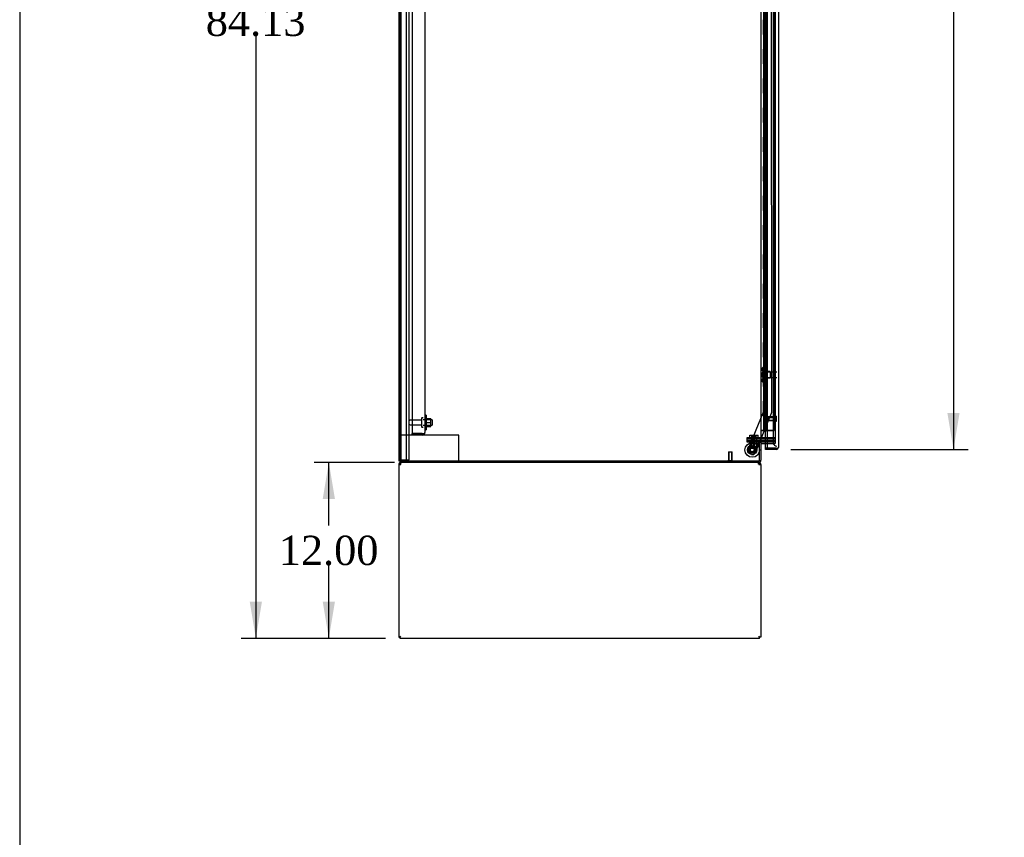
# Model space of a CAD drawing. Header units: inches. Extents: x 2 to 538, y -2 to 358.
# Tile 5 of 25: x 2 to 69, y 133 to 188. Entities that reach past the tile are written whole.
import ezdxf
from ezdxf.enums import TextEntityAlignment as Align
from ezdxf.lldxf.tags import DXFTag

# ---------------------------------------------------------------- set-up
doc = ezdxf.new("R2010")
doc.units = ezdxf.units.IN
doc.header["$MEASUREMENT"] = 0
for name, color, linetype in [('COM43135', 7, 'Continuous'), ('COM50669', 7, 'Continuous'), ('COM55602-2', 7, 'Continuous'), ('COM55607-2', 7, 'Continuous'), ('COM55738-23', 7, 'Continuous'), ('COM70098', 7, 'Continuous'), ('COM70220', 7, 'Continuous'), ('COM70839-4', 7, 'Continuous'), ('COM71182-2', 7, 'Continuous'), ('COM71183-4', 7, 'Continuous'), ('COM71187-2', 7, 'Continuous'), ('COM71193-4', 7, 'Continuous'), ('Default', 7, 'Continuous'), ('GSK86006', 7, 'Continuous'), ('NTS166105', 7, 'Continuous'), ('NTS18147', 7, 'Continuous'), ('NTS86070', 7, 'Continuous'), ('ROL87452', 7, 'Continuous'), ('RVT17786', 7, 'Continuous'), ('SCC180005', 7, 'Continuous'), ('STD26089', 7, 'Continuous'), ('STD26122', 7, 'Continuous'), ('STD26258', 7, 'Continuous'), ('WAF25059', 7, 'Continuous'), ('WAF25376', 7, 'Continuous'), ('WAM30038', 7, 'Continuous')]:
    doc.layers.add(name, color=color, linetype=linetype)
doc.styles.add('SEACAD_Times_New_Roman', font='times.ttf')
tags = doc.linetypes.add('HIDDEN2', pattern=[0.1875, 0.125, -0.0625]).pattern_tags.tags
tags[6:7] = [DXFTag(74, 4), DXFTag(75, 0), DXFTag(340, '0'), DXFTag(46, 0.0), DXFTag(50, 0.0), DXFTag(44, 0.0), DXFTag(45, 0.0)]
tags[4:5] = [DXFTag(74, 4), DXFTag(75, 0), DXFTag(340, '0'), DXFTag(46, 0.0), DXFTag(50, 0.0), DXFTag(44, 0.0), DXFTag(45, 0.0)]
doc.dimstyles.new('HAMMOND_(STH_-_540x360)', dxfattribs={"dimtxt": 2, "dimasz": 2.5, "dimexe": 1, "dimexo": 1, "dimgap": 0.5, "dimtad": 0, "dimtih": 1, "dimtoh": 1, "dimzin": 0, "dimdsep": 46, "dimtxsty": 'SEACAD_Times_New_Roman', "dimblk1": '_SE_FILLED', "dimblk2": '_SE_FILLED', "dimsah": 1, "dimcen": 1, "dimadec": 0, "dimazin": 0, "dimtfac": 0.8, "dimtofl": 0, "dimtmove": 0, "dimatfit": 3, "dimfxl": 1, "dimtolj": 1, "dimtzin": 0, "dimarcsym": 0})

# ---------------------------------------------------------------- blocks, each defined once
blk = doc.blocks.new('SE3')
at = {"layer": 'COM43135', "color": 7, "linetype": 'HIDDEN2'}
for p, q in [((28.771, 228.049), (28.771, 160.3)), ((29.646, 227.989), (29.646, 160.359)), ((28.771, 160.3), (29.461, 160.3)), ((28.771, 160.174), (28.771, 160.299)), ((29.461, 160.299), (28.771, 160.299)), ((29.461, 160.174), (28.771, 160.174)), ((29.461, 160.3), (29.611, 160.3)), ((29.461, 160.299), (29.461, 160.299)), ((29.461, 160.299), (29.543, 160.299)), ((29.543, 160.299), (29.611, 160.25)), ((29.646, 160.359), (29.646, 160.359)), ((29.646, 160.359), (29.646, 160.359)), ((29.646, 160.359), (29.646, 160.359))]:
    blk.add_line(p, q, dxfattribs=at)
for start, end in [(270, 323.80595), (323.80595, 359.87917), (359.94113, 0)]:
    blk.add_arc((29.461, 160.359), 0.185, start, end, dxfattribs=at)
blk.add_open_spline([(29.611, 160.3), (29.622, 160.31), (29.631, 160.319), (29.64, 160.334), (29.642, 160.339), (29.645, 160.349), (29.646, 160.354), (29.646, 160.359)], degree=3, knots=[0, 0, 0, 0, 0.5, 0.5, 0.75, 0.75, 1, 1, 1, 1], dxfattribs=at)
at = {"layer": 'COM50669', "color": 7, "linetype": 'HIDDEN2'}
for p, q in [((28.771, 160.174), (27.959, 160.174)), ((31.816, 160.174), (29.461, 160.174)), ((31.959, 160.174), (31.816, 160.174)), ((31.959, 158.424), (31.959, 160.174))]:
    blk.add_line(p, q, dxfattribs=at)
at = {"layer": 'COM55602-2', "color": 7, "linetype": 'Continuous'}
for p, q in [((27.864, 158.186), (27.864, 146.425)), ((27.864, 158.186), (28.007, 158.186)), ((27.969, 158.216), (27.894, 158.274)), ((28.007, 158.274), (28.007, 158.329)), ((28.007, 158.186), (28.007, 158.274)), ((52.409, 158.274), (52.409, 158.329)), ((52.409, 158.274), (52.409, 158.186)), ((52.409, 158.186), (52.552, 158.186)), ((52.447, 158.216), (52.523, 158.274)), ((52.552, 158.186), (52.552, 146.425)), ((27.864, 146.425), (27.959, 146.425)), ((27.959, 146.425), (28.007, 146.472)), ((27.959, 146.424), (28.007, 146.472)), ((27.959, 146.329), (27.959, 146.424)), ((52.457, 146.329), (27.959, 146.329)), ((52.457, 146.425), (52.409, 146.472)), ((52.457, 146.424), (52.409, 146.472)), ((52.552, 146.425), (52.457, 146.425)), ((52.457, 146.329), (52.457, 146.424))]:
    blk.add_line(p, q, dxfattribs=at)
for centre, radius, start, end in [((28.007, 158.186), 0.143, 142.41616, 180), ((28.007, 158.186), 0.143, 90.00005, 142.41611), ((28.007, 158.186), 0.048, 142.41616, 180), ((28.007, 158.186), 0.048, 90, 142.41616), ((52.409, 158.186), 0.143, 37.58388, 89.99998), ((52.409, 158.186), 0.048, 37.58384, 90), ((52.409, 158.186), 0.048, 0, 37.58384), ((52.409, 158.186), 0.143, 0, 37.58384)]:
    blk.add_arc(centre, radius, start, end, dxfattribs=at)
at = {"layer": 'COM55602-2', "color": 7, "linetype": 'HIDDEN2'}
blk.add_arc((52.348, 158.124), 0.11, 56.06431, 87.84529, dxfattribs=at)
at = {"layer": 'COM55602-2', "color": 7, "linetype": 'Continuous'}
for points in [[(28.065, 158.329), (28.055, 158.329), (28.046, 158.324), (28.026, 158.305), (28.017, 158.291), (28.007, 158.274)], [(52.409, 158.274), (52.4, 158.291), (52.39, 158.305), (52.371, 158.324), (52.361, 158.329), (52.352, 158.329)]]:
    blk.add_open_spline(points, degree=3, knots=[0, 0, 0, 0, 0.5, 0.5, 1, 1, 1, 1], dxfattribs=at)
at = {"layer": 'COM55607-2', "color": 7, "linetype": 'HIDDEN2'}
for p, q in [((52.8, 228.498), (52.8, 160.498)), ((52.9, 160.498), (52.9, 228.498)), ((53.445, 160.498), (53.445, 228.498)), ((52.861, 188.497), (52.733, 188.497)), ((52.733, 188.497), (52.733, 187.498)), ((52.738, 187.498), (52.738, 188.497)), ((52.905, 188.497), (52.85, 188.497)), ((52.861, 188.497), (52.861, 187.498)), ((52.764, 187.498), (52.733, 187.498)), ((52.733, 187.498), (52.733, 186.498)), ((52.861, 187.497), (52.733, 187.497)), ((52.809, 187.497), (52.809, 186.498)), ((52.85, 187.497), (52.85, 186.498)), ((52.905, 187.497), (52.85, 187.497)), ((52.764, 186.498), (52.733, 186.498)), ((52.861, 186.497), (52.733, 186.497)), ((52.733, 186.497), (52.733, 185.498)), ((52.738, 185.498), (52.738, 186.497)), ((52.905, 186.497), (52.85, 186.497)), ((52.861, 186.497), (52.861, 185.498)), ((52.764, 185.498), (52.733, 185.498)), ((52.733, 185.498), (52.733, 184.498)), ((52.861, 185.497), (52.733, 185.497)), ((52.809, 185.497), (52.809, 184.498)), ((52.85, 185.497), (52.85, 184.498)), ((52.905, 185.497), (52.85, 185.497)), ((52.764, 184.498), (52.733, 184.498)), ((52.861, 184.497), (52.733, 184.497)), ((52.733, 184.497), (52.733, 183.498)), ((52.738, 183.498), (52.738, 184.497)), ((52.905, 184.497), (52.85, 184.497)), ((52.861, 184.497), (52.861, 183.498)), ((52.764, 183.498), (52.733, 183.498)), ((52.733, 183.498), (52.733, 182.498)), ((52.861, 183.497), (52.733, 183.497)), ((52.809, 183.497), (52.809, 182.498)), ((52.85, 183.497), (52.85, 182.498)), ((52.905, 183.497), (52.85, 183.497)), ((52.764, 182.498), (52.733, 182.498)), ((52.861, 182.497), (52.733, 182.497)), ((52.733, 182.497), (52.733, 181.498)), ((52.738, 181.498), (52.738, 182.497)), ((52.905, 182.497), (52.85, 182.497)), ((52.861, 182.497), (52.861, 181.498)), ((52.764, 181.498), (52.733, 181.498)), ((52.733, 181.498), (52.733, 180.498)), ((52.861, 181.497), (52.733, 181.497)), ((52.809, 181.497), (52.809, 180.498)), ((52.85, 181.497), (52.85, 180.498)), ((52.905, 181.497), (52.85, 181.497)), ((52.764, 180.498), (52.733, 180.498)), ((52.861, 180.497), (52.733, 180.497)), ((52.733, 180.497), (52.733, 179.498)), ((52.738, 179.498), (52.738, 180.497)), ((52.905, 180.497), (52.85, 180.497)), ((52.861, 180.497), (52.861, 179.498)), ((52.764, 179.498), (52.733, 179.498)), ((52.733, 179.498), (52.733, 178.498)), ((52.861, 179.497), (52.733, 179.497)), ((52.809, 179.497), (52.809, 178.498)), ((52.85, 179.497), (52.85, 178.498)), ((52.905, 179.497), (52.85, 179.497)), ((52.764, 178.498), (52.733, 178.498)), ((52.861, 178.497), (52.733, 178.497)), ((52.733, 178.497), (52.733, 177.498)), ((52.738, 177.498), (52.738, 178.497)), ((52.905, 178.497), (52.85, 178.497)), ((52.861, 178.497), (52.861, 177.498)), ((52.764, 177.498), (52.733, 177.498)), ((52.733, 177.498), (52.733, 176.498)), ((52.861, 177.497), (52.733, 177.497)), ((52.809, 177.497), (52.809, 176.498)), ((52.85, 177.497), (52.85, 176.498)), ((52.905, 177.497), (52.85, 177.497)), ((52.764, 176.498), (52.733, 176.498)), ((52.861, 176.497), (52.733, 176.497)), ((52.733, 176.497), (52.733, 175.498)), ((52.738, 175.498), (52.738, 176.497)), ((52.905, 176.497), (52.85, 176.497)), ((52.861, 176.497), (52.861, 175.498)), ((52.764, 175.498), (52.733, 175.498)), ((52.733, 175.498), (52.733, 174.498)), ((52.861, 175.497), (52.733, 175.497)), ((52.809, 175.497), (52.809, 174.498)), ((52.85, 175.497), (52.85, 174.498)), ((52.905, 175.497), (52.85, 175.497)), ((52.764, 174.498), (52.733, 174.498)), ((52.861, 174.497), (52.733, 174.497)), ((52.733, 174.497), (52.733, 173.498)), ((52.738, 173.498), (52.738, 174.497)), ((52.905, 174.497), (52.85, 174.497)), ((52.861, 174.497), (52.861, 173.498)), ((52.764, 173.498), (52.733, 173.498)), ((52.733, 173.498), (52.733, 172.498)), ((52.861, 173.497), (52.733, 173.497)), ((52.809, 173.497), (52.809, 172.498)), ((52.85, 173.497), (52.85, 172.498)), ((52.905, 173.497), (52.85, 173.497)), ((52.764, 172.498), (52.733, 172.498)), ((52.861, 172.497), (52.733, 172.497)), ((52.733, 172.497), (52.733, 171.498)), ((52.738, 171.498), (52.738, 172.497)), ((52.905, 172.497), (52.85, 172.497)), ((52.861, 172.497), (52.861, 171.498)), ((52.764, 171.498), (52.733, 171.498)), ((52.733, 171.498), (52.733, 170.498)), ((52.861, 171.497), (52.733, 171.497)), ((52.809, 171.497), (52.809, 170.498)), ((52.85, 171.497), (52.85, 170.498)), ((52.905, 171.497), (52.85, 171.497)), ((52.764, 170.498), (52.733, 170.498)), ((52.861, 170.497), (52.733, 170.497)), ((52.733, 170.497), (52.733, 169.498)), ((52.738, 169.498), (52.738, 170.497)), ((52.905, 170.497), (52.85, 170.497)), ((52.861, 170.497), (52.861, 169.498)), ((52.764, 169.498), (52.733, 169.498)), ((52.733, 169.498), (52.733, 168.498)), ((52.861, 169.497), (52.733, 169.497)), ((52.809, 169.497), (52.809, 168.498)), ((52.85, 169.497), (52.85, 168.498)), ((52.905, 169.497), (52.85, 169.497)), ((52.764, 168.498), (52.733, 168.498)), ((52.861, 168.497), (52.733, 168.497)), ((52.733, 168.497), (52.733, 167.498)), ((52.738, 167.498), (52.738, 168.497)), ((52.905, 168.497), (52.85, 168.497)), ((52.861, 168.497), (52.861, 167.498)), ((52.764, 167.498), (52.733, 167.498)), ((52.733, 167.498), (52.733, 166.498)), ((52.861, 167.497), (52.733, 167.497)), ((52.809, 167.497), (52.809, 166.498)), ((52.85, 167.497), (52.85, 166.498)), ((52.905, 167.497), (52.85, 167.497)), ((52.764, 166.498), (52.733, 166.498)), ((52.861, 166.497), (52.733, 166.497)), ((52.733, 166.497), (52.733, 165.498)), ((52.738, 165.498), (52.738, 166.497)), ((52.905, 166.497), (52.85, 166.497)), ((52.861, 166.497), (52.861, 165.498)), ((52.764, 165.498), (52.733, 165.498)), ((52.733, 165.498), (52.733, 164.498)), ((52.861, 165.497), (52.733, 165.497)), ((52.809, 165.497), (52.809, 164.498)), ((52.85, 165.497), (52.85, 164.498)), ((52.905, 165.497), (52.85, 165.497)), ((52.764, 164.498), (52.733, 164.498)), ((52.861, 164.497), (52.733, 164.497)), ((52.733, 164.497), (52.733, 163.498)), ((52.738, 163.498), (52.738, 164.497)), ((52.905, 164.497), (52.85, 164.497)), ((52.861, 164.497), (52.861, 163.498)), ((52.764, 163.498), (52.733, 163.498)), ((52.733, 163.498), (52.733, 162.498)), ((52.861, 163.497), (52.733, 163.497)), ((52.809, 163.497), (52.809, 162.498)), ((52.85, 163.497), (52.85, 162.498)), ((52.905, 163.497), (52.85, 163.497)), ((52.764, 162.498), (52.733, 162.498)), ((52.861, 162.497), (52.733, 162.497)), ((52.733, 162.497), (52.733, 161.498)), ((52.738, 161.498), (52.738, 162.497)), ((52.905, 162.497), (52.85, 162.497)), ((52.861, 162.497), (52.861, 161.498)), ((52.764, 161.498), (52.733, 161.498)), ((52.733, 161.498), (52.733, 160.498)), ((52.861, 161.497), (52.733, 161.497)), ((52.809, 161.497), (52.809, 160.497)), ((52.85, 161.497), (52.85, 160.497)), ((52.905, 161.497), (52.85, 161.497)), ((52.614, 160.497), (52.552, 160.497)), ((52.614, 160.498), (52.614, 160.497)), ((52.809, 160.497), (52.614, 160.497)), ((52.788, 160.462), (52.788, 160.488)), ((52.788, 160.488), (52.838, 160.488)), ((52.838, 160.462), (52.788, 160.462)), ((52.8, 160.498), (52.8, 160.488)), ((52.85, 160.497), (52.809, 160.497)), ((52.863, 160.488), (52.838, 160.488)), ((52.863, 160.462), (52.838, 160.462)), ((52.85, 160.497), (52.905, 160.497)), ((52.863, 160.488), (52.913, 160.488)), ((52.913, 160.462), (52.863, 160.462)), ((52.9, 160.488), (52.9, 160.498)), ((52.905, 160.498), (52.905, 160.497)), ((52.93, 160.497), (52.905, 160.497)), ((52.913, 160.488), (52.913, 160.462)), ((53.445, 160.497), (52.93, 160.497)), ((52.969, 160.498), (53.445, 160.498)), ((53.445, 160.498), (53.445, 160.497))]:
    blk.add_line(p, q, dxfattribs=at)
at = {"layer": 'COM55607-2', "color": 7, "linetype": 'Continuous'}
for p, q in [((52.764, 187.498), (52.764, 188.498)), ((52.967, 187.498), (52.967, 188.498)), ((52.967, 187.498), (52.764, 187.498)), ((52.764, 186.498), (52.764, 187.498)), ((52.967, 187.498), (52.764, 187.498)), ((52.967, 186.498), (52.967, 187.498)), ((52.967, 186.498), (52.764, 186.498)), ((52.967, 186.498), (52.764, 186.498)), ((52.764, 185.498), (52.764, 186.498)), ((52.967, 185.498), (52.967, 186.498)), ((52.967, 185.498), (52.764, 185.498)), ((52.764, 184.498), (52.764, 185.498)), ((52.967, 185.498), (52.764, 185.498)), ((52.967, 184.498), (52.967, 185.498)), ((52.967, 184.498), (52.764, 184.498)), ((52.967, 184.498), (52.764, 184.498)), ((52.764, 183.498), (52.764, 184.498)), ((52.967, 183.498), (52.967, 184.498)), ((52.967, 183.498), (52.764, 183.498)), ((52.764, 182.498), (52.764, 183.498)), ((52.967, 183.498), (52.764, 183.498)), ((52.967, 182.498), (52.967, 183.498)), ((52.967, 182.498), (52.764, 182.498)), ((52.967, 182.498), (52.764, 182.498)), ((52.764, 181.498), (52.764, 182.498)), ((52.967, 181.498), (52.967, 182.498)), ((52.967, 181.498), (52.764, 181.498)), ((52.764, 180.498), (52.764, 181.498)), ((52.967, 181.498), (52.764, 181.498)), ((52.967, 180.498), (52.967, 181.498)), ((52.967, 180.498), (52.764, 180.498)), ((52.967, 180.498), (52.764, 180.498)), ((52.764, 179.498), (52.764, 180.498)), ((52.967, 179.498), (52.967, 180.498)), ((52.967, 179.498), (52.764, 179.498)), ((52.764, 178.498), (52.764, 179.498)), ((52.967, 179.498), (52.764, 179.498)), ((52.967, 178.498), (52.967, 179.498)), ((52.967, 178.498), (52.764, 178.498)), ((52.967, 178.498), (52.764, 178.498)), ((52.764, 177.498), (52.764, 178.498)), ((52.967, 177.498), (52.967, 178.498)), ((52.967, 177.498), (52.764, 177.498)), ((52.764, 176.498), (52.764, 177.498)), ((52.967, 177.498), (52.764, 177.498)), ((52.967, 176.498), (52.967, 177.498)), ((52.967, 176.498), (52.764, 176.498)), ((52.967, 176.498), (52.764, 176.498)), ((52.764, 175.498), (52.764, 176.498)), ((52.967, 175.498), (52.967, 176.498)), ((52.967, 175.498), (52.764, 175.498)), ((52.764, 174.498), (52.764, 175.498)), ((52.967, 175.498), (52.764, 175.498)), ((52.967, 174.498), (52.967, 175.498)), ((52.967, 174.498), (52.764, 174.498)), ((52.967, 174.498), (52.764, 174.498)), ((52.764, 173.498), (52.764, 174.498)), ((52.967, 173.498), (52.967, 174.498)), ((52.967, 173.498), (52.764, 173.498)), ((52.764, 172.498), (52.764, 173.498)), ((52.967, 173.498), (52.764, 173.498)), ((52.967, 172.498), (52.967, 173.498)), ((52.967, 172.498), (52.764, 172.498)), ((52.967, 172.498), (52.764, 172.498)), ((52.764, 171.498), (52.764, 172.498)), ((52.967, 171.498), (52.967, 172.498)), ((52.967, 171.498), (52.764, 171.498)), ((52.764, 170.498), (52.764, 171.498)), ((52.967, 171.498), (52.764, 171.498)), ((52.967, 170.498), (52.967, 171.498)), ((52.967, 170.498), (52.764, 170.498)), ((52.967, 170.498), (52.764, 170.498)), ((52.764, 169.498), (52.764, 170.498)), ((52.967, 169.498), (52.967, 170.498)), ((52.967, 169.498), (52.764, 169.498)), ((52.764, 168.498), (52.764, 169.498)), ((52.967, 169.498), (52.764, 169.498)), ((52.967, 168.498), (52.967, 169.498)), ((52.967, 168.498), (52.764, 168.498)), ((52.967, 168.498), (52.764, 168.498)), ((52.764, 167.498), (52.764, 168.498)), ((52.967, 167.498), (52.967, 168.498)), ((52.967, 167.498), (52.764, 167.498)), ((52.764, 166.498), (52.764, 167.498)), ((52.967, 167.498), (52.764, 167.498)), ((52.967, 166.498), (52.967, 167.498)), ((52.967, 166.498), (52.764, 166.498)), ((52.967, 166.498), (52.764, 166.498)), ((52.764, 165.498), (52.764, 166.498)), ((52.967, 165.498), (52.967, 166.498)), ((52.967, 165.498), (52.764, 165.498)), ((52.764, 164.498), (52.764, 165.498)), ((52.967, 165.498), (52.764, 165.498)), ((52.967, 164.498), (52.967, 165.498)), ((52.967, 164.498), (52.764, 164.498)), ((52.967, 164.498), (52.764, 164.498)), ((52.764, 163.498), (52.764, 164.498)), ((52.967, 163.498), (52.967, 164.498)), ((52.967, 163.498), (52.764, 163.498)), ((52.764, 162.498), (52.764, 163.498)), ((52.967, 163.498), (52.764, 163.498)), ((52.967, 162.498), (52.967, 163.498)), ((52.967, 162.498), (52.764, 162.498)), ((52.967, 162.498), (52.764, 162.498)), ((52.764, 161.498), (52.764, 162.498)), ((52.967, 161.498), (52.967, 162.498)), ((52.967, 161.498), (52.764, 161.498)), ((52.764, 160.498), (52.764, 161.498)), ((52.967, 161.498), (52.764, 161.498)), ((52.967, 160.498), (52.967, 161.498)), ((52.552, 160.498), (52.764, 160.498)), ((52.764, 160.498), (52.967, 160.498)), ((52.967, 160.498), (52.969, 160.498))]:
    blk.add_line(p, q, dxfattribs=at)
at = {"layer": 'COM55738-23', "color": 7, "linetype": 'HIDDEN2'}
for p, q in [((28.031, 158.506), (28.031, 230.256)), ((28.584, 158.506), (28.584, 230.256)), ((28.031, 158.506), (27.959, 158.506)), ((28.031, 158.506), (28.147, 158.506)), ((28.147, 158.506), (28.397, 158.506)), ((28.397, 158.506), (28.584, 158.506))]:
    blk.add_line(p, q, dxfattribs=at)
at = {"layer": 'COM70098', "color": 7, "linetype": 'HIDDEN2'}
for p, q in [((51.62, 159.924), (51.62, 160.019)), ((51.62, 160.019), (52.37, 160.019)), ((52.37, 159.924), (51.62, 159.924)), ((51.62, 159.704), (51.62, 159.799)), ((51.62, 159.799), (52.37, 159.799)), ((52.37, 160.019), (53.519, 160.019)), ((52.37, 159.924), (53.519, 159.924)), ((53.519, 159.799), (52.37, 159.799)), ((52.37, 159.704), (51.62, 159.704)), ((52.409, 159.704), (52.37, 159.704))]:
    blk.add_line(p, q, dxfattribs=at)
at = {"layer": 'COM70220', "color": 7, "linetype": 'HIDDEN2'}
for p, q in [((53.394, 229.071), (53.394, 159.924)), ((53.394, 159.924), (53.394, 159.674))]:
    blk.add_line(p, q, dxfattribs=at)
blk.add_arc((53.644, 159.674), 0.25, 180, 270, dxfattribs=at)
at = {"layer": 'COM70839-4', "color": 7, "linetype": 'HIDDEN2'}
for p, q in [((52.724, 193.641), (52.738, 161.796)), ((53.256, 192.267), (53.269, 161.715)), ((52.738, 161.796), (51.638, 159.14)), ((52.738, 161.796), (51.638, 159.14)), ((53.259, 161.668), (52.129, 158.937)), ((53.259, 161.668), (52.447, 159.704)), ((52.434, 159.674), (52.129, 158.936)), ((51.965, 158.869), (51.706, 158.976)), ((51.965, 158.869), (51.706, 158.976))]:
    blk.add_line(p, q, dxfattribs=at)
at = {"layer": 'COM70839-4', "color": 7, "linetype": 'Continuous'}
blk.add_line((52.447, 159.704), (52.434, 159.674), dxfattribs=at)
at = {"layer": 'COM70839-4', "color": 7, "linetype": 'HIDDEN2'}
blk.add_circle((51.957, 159.176), 0.129, dxfattribs=at)
for centre, radius, start, end in [((53.144, 161.715), 0.125, 337.51229, 0.02429), ((51.753, 159.092), 0.125, 157.51229, 247.51229), ((51.957, 159.176), 0.129, 161.70439, 180.92307), ((51.957, 159.176), 0.129, 73.40245, 104.07461), ((52.013, 158.984), 0.125, 247.51229, 337.51229)]:
    blk.add_arc(centre, radius, start, end, dxfattribs=at)
at = {"layer": 'COM71182-2', "color": 7, "linetype": 'Continuous'}
for p, q in [((27.959, 230.359), (27.959, 158.424)), ((52.552, 229.079), (52.552, 159.704)), ((52.409, 159.704), (52.409, 159.674)), ((52.552, 159.704), (52.409, 159.704)), ((52.409, 159.674), (52.457, 159.674)), ((52.457, 158.424), (52.457, 159.674)), ((52.552, 159.704), (52.6, 159.704)), ((52.969, 159.704), (52.6, 159.704)), ((27.959, 158.424), (52.457, 158.424))]:
    blk.add_line(p, q, dxfattribs=at)
at = {"layer": 'COM71182-2', "color": 7, "linetype": 'HIDDEN2'}
for p, q in [((53.519, 229.079), (53.519, 159.704)), ((53.519, 159.704), (52.969, 159.704))]:
    blk.add_line(p, q, dxfattribs=at)
at = {"layer": 'COM71183-4', "color": 7, "linetype": 'Continuous'}
for p, q in [((52.552, 159.674), (52.457, 159.674)), ((52.552, 159.674), (52.552, 158.472)), ((52.6, 159.609), (52.969, 159.609)), ((27.959, 158.424), (27.959, 158.329)), ((52.409, 158.329), (27.959, 158.329))]:
    blk.add_line(p, q, dxfattribs=at)
at = {"layer": 'COM71183-4', "color": 7, "linetype": 'HIDDEN2'}
for p in [(52.969, 159.609), (53.519, 159.704)]:
    blk.add_line(p, (53.519, 159.609), dxfattribs=at)
at = {"layer": 'COM71183-4', "color": 7, "linetype": 'Continuous'}
for centre, radius, start, end in [((52.6, 159.561), 0.143, 90, 127.79488), ((52.6, 159.561), 0.048, 90, 180), ((52.409, 158.472), 0.143, 270, 0)]:
    blk.add_arc(centre, radius, start, end, dxfattribs=at)
at = {"layer": 'COM71183-4', "color": 7, "linetype": 'HIDDEN2'}
blk.add_arc((52.409, 158.472), 0.048, 270, 0, dxfattribs=at)
at = {"layer": 'COM71187-2', "color": 7, "linetype": 'Continuous'}
for p, q in [((27.864, 230.359), (27.864, 158.424)), ((27.864, 158.424), (27.959, 158.424))]:
    blk.add_line(p, q, dxfattribs=at)
at = {"layer": 'COM71187-2', "color": 7, "linetype": 'HIDDEN2'}
blk.add_line((28.364, 230.359), (28.364, 158.424), dxfattribs=at)
at = {"layer": 'COM71193-4', "color": 7, "linetype": 'Continuous'}
for p, q in [((52.969, 229.696), (52.969, 159.3)), ((53.739, 229.648), (53.739, 159.347)), ((52.864, 159.3), (52.864, 159.609)), ((52.969, 159.3), (52.864, 159.3)), ((52.864, 159.204), (52.864, 159.299)), ((53.596, 159.299), (52.864, 159.299)), ((53.596, 159.204), (52.864, 159.204)), ((52.969, 159.3), (53.596, 159.3)), ((53.596, 159.3), (53.71, 159.3)), ((53.596, 159.299), (53.596, 159.299)), ((53.596, 159.299), (53.659, 159.299)), ((53.659, 159.299), (53.71, 159.26)), ((53.739, 159.347), (53.739, 159.347)), ((53.739, 159.347), (53.739, 159.347)), ((53.739, 159.347), (53.739, 159.347))]:
    blk.add_line(p, q, dxfattribs=at)
at = {"layer": 'COM71193-4', "color": 7, "linetype": 'HIDDEN2'}
blk.add_line((52.864, 159.609), (52.864, 229.174), dxfattribs=at)
at = {"layer": 'COM71193-4', "color": 7, "linetype": 'Continuous'}
for start, end in [(270, 322.49641), (322.49641, 359.84393), (359.92383, 0)]:
    blk.add_arc((53.596, 159.347), 0.143, start, end, dxfattribs=at)
blk.add_open_spline([(53.71, 159.3), (53.719, 159.308), (53.727, 159.315), (53.734, 159.327), (53.736, 159.331), (53.739, 159.339), (53.739, 159.343), (53.739, 159.347)], degree=3, knots=[0, 0, 0, 0, 0.5, 0.5, 0.75, 0.75, 1, 1, 1, 1], dxfattribs=at)
at = {"layer": 'GSK86006', "color": 7, "linetype": 'HIDDEN2'}
for p, q in [((51.62, 159.799), (51.62, 159.924)), ((51.62, 159.924), (52.37, 159.924)), ((52.37, 159.799), (51.62, 159.799)), ((52.37, 159.924), (53.519, 159.924)), ((52.37, 159.799), (53.519, 159.799))]:
    blk.add_line(p, q, dxfattribs=at)
at = {"layer": 'NTS166105', "color": 7, "linetype": 'HIDDEN2'}
for p, q in [((29.742, 161.323), (30.062, 161.323)), ((30.062, 161.052), (30.062, 161.323)), ((29.742, 161.052), (30.062, 161.052)), ((29.742, 160.773), (30.062, 160.773)), ((30.062, 160.773), (30.062, 161.052))]:
    blk.add_line(p, q, dxfattribs=at)
at = {"layer": 'NTS18147', "color": 7, "linetype": 'HIDDEN2'}
for p, q in [((52.612, 164.7), (52.612, 164.646)), ((52.674, 164.795), (52.674, 164.799)), ((52.737, 164.799), (52.674, 164.799)), ((52.674, 164.795), (52.737, 164.795)), ((52.674, 164.606), (52.674, 164.488)), ((52.737, 164.606), (52.674, 164.606)), ((52.674, 164.488), (52.737, 164.488)), ((52.737, 164.795), (52.737, 164.799)), ((52.737, 164.606), (52.737, 164.795)), ((52.737, 164.488), (52.737, 164.606)), ((53.174, 164.519), (52.737, 164.519)), ((52.737, 164.111), (52.737, 164.488)), ((53.174, 164.519), (53.174, 164.079)), ((52.612, 163.953), (52.612, 163.899)), ((52.674, 164.111), (52.674, 163.993)), ((52.737, 164.111), (52.674, 164.111)), ((52.674, 163.993), (52.737, 163.993)), ((52.674, 163.804), (52.674, 163.799)), ((52.737, 163.804), (52.674, 163.804)), ((52.674, 163.799), (52.737, 163.799)), ((52.737, 163.993), (52.737, 164.111)), ((52.737, 164.079), (53.174, 164.079)), ((52.737, 163.804), (52.737, 163.993)), ((52.737, 163.804), (52.737, 163.799))]:
    blk.add_line(p, q, dxfattribs=at)
blk.add_arc((52.93, 164.299), 0.318, 143.63381, 216.36619, dxfattribs=at)
for centre, start_param, end_param in [((52.93, 164.7), 2.506883, 3.776302), ((52.93, 164.646), 3.141593, 3.776302), ((52.93, 163.899), 2.506883, 3.776302), ((52.93, 163.953), 2.506883, 3.141593)]:
    blk.add_ellipse(centre, major_axis=(0.318, 0), ratio=0.5, start_param=start_param, end_param=end_param, dxfattribs=at)
at = {"layer": 'NTS86070', "color": 7, "linetype": 'HIDDEN2'}
for p, q in [((52.008, 159.744), (51.883, 159.744)), ((52.281, 159.744), (52.008, 159.744)), ((51.769, 159.704), (51.769, 159.604)), ((51.769, 159.604), (51.894, 159.604)), ((51.873, 159.734), (51.873, 159.704)), ((51.894, 159.704), (51.894, 159.604)), ((51.894, 159.604), (52.394, 159.604)), ((51.998, 159.734), (51.998, 159.704)), ((52.166, 159.704), (52.166, 159.734)), ((52.269, 159.704), (52.269, 159.604)), ((52.291, 159.704), (52.291, 159.734)), ((52.394, 159.704), (52.394, 159.604))]:
    blk.add_line(p, q, dxfattribs=at)
for centre, start, end in [((51.883, 159.734), 90, 180), ((52.008, 159.734), 90, 180), ((52.156, 159.734), 0, 90), ((52.281, 159.734), 0, 90)]:
    blk.add_arc(centre, 0.01, start, end, dxfattribs=at)
at = {"layer": 'ROL87452', "color": 7, "linetype": 'HIDDEN2'}
for radius in [0.5, 0.5, 0.206]:
    blk.add_circle((51.957, 159.176), radius, dxfattribs=at)
at = {"layer": 'RVT17786', "color": 7, "linetype": 'HIDDEN2'}
for radius in [0.217, 0.125]:
    blk.add_circle((51.957, 159.176), radius, dxfattribs=at)
for start, end in [(169.52076, 181.11776), (69.71605, 100.84599)]:
    blk.add_arc((51.957, 159.176), 0.217, start, end, dxfattribs=at)
at = {"layer": 'SCC180005', "color": 7, "linetype": 'HIDDEN2'}
for p, q in [((51.803, 160.193), (51.928, 160.193)), ((51.803, 160.019), (51.803, 160.193)), ((51.896, 160.019), (51.896, 159.269)), ((51.928, 160.193), (52.144, 160.193)), ((51.928, 160.019), (51.928, 160.193)), ((52.019, 160.019), (52.019, 160.193)), ((52.021, 160.019), (52.021, 159.269)), ((52.142, 159.269), (52.142, 160.019)), ((52.144, 160.193), (52.36, 160.193)), ((52.144, 160.019), (52.144, 160.193)), ((52.235, 160.019), (52.235, 160.193)), ((52.267, 159.269), (52.267, 160.019)), ((52.36, 160.019), (52.36, 160.193)), ((52.021, 159.269), (51.896, 159.269)), ((52.267, 159.269), (52.021, 159.269))]:
    blk.add_line(p, q, dxfattribs=at)
at = {"layer": 'STD26089', "color": 7, "linetype": 'HIDDEN2'}
for p, q in [((29.421, 161.215), (28.644, 161.215)), ((29.421, 161.344), (29.421, 160.754)), ((29.491, 161.374), (29.451, 161.374)), ((30.146, 161.237), (29.521, 161.237)), ((30.146, 161.237), (30.146, 160.862)), ((28.644, 160.883), (29.421, 160.883)), ((29.451, 160.724), (29.491, 160.724)), ((29.521, 160.862), (30.146, 160.862))]:
    blk.add_line(p, q, dxfattribs=at)
for centre, radius, start, end in [((28.644, 161.155), 0.06, 90, 180), ((29.451, 161.344), 0.03, 90, 180), ((29.491, 161.344), 0.03, 0, 90), ((28.644, 160.943), 0.06, 180, 270), ((29.451, 160.754), 0.03, 180, 270), ((29.491, 160.754), 0.03, 270, 0)]:
    blk.add_arc(centre, radius, start, end, dxfattribs=at)
at = {"layer": 'STD26122', "color": 7, "linetype": 'HIDDEN2'}
for p, q in [((52.679, 164.484), (52.644, 164.449)), ((52.644, 164.449), (52.644, 164.149)), ((52.679, 164.114), (52.679, 164.484)), ((53.644, 164.484), (52.679, 164.484)), ((52.644, 164.149), (52.679, 164.114)), ((52.679, 164.114), (53.644, 164.114))]:
    blk.add_line(p, q, dxfattribs=at)
at = {"layer": 'STD26258', "color": 7, "linetype": 'HIDDEN2'}
for p, q in [((53.019, 161.174), (53.019, 161.424)), ((53.613, 161.424), (53.019, 161.424)), ((53.019, 161.394), (53.613, 161.394)), ((53.019, 161.205), (53.613, 161.205)), ((53.019, 161.174), (53.613, 161.174)), ((53.613, 161.143), (53.613, 161.456)), ((53.644, 161.456), (53.613, 161.456)), ((53.613, 161.143), (53.644, 161.143)), ((50.301, 158.456), (50.614, 158.456)), ((50.301, 158.456), (50.301, 158.424)), ((50.332, 159.049), (50.582, 159.049)), ((50.332, 159.049), (50.332, 158.456)), ((50.363, 159.049), (50.363, 158.456)), ((50.552, 159.049), (50.552, 158.456)), ((50.582, 158.456), (50.582, 159.049)), ((50.614, 158.424), (50.614, 158.456))]:
    blk.add_line(p, q, dxfattribs=at)
at = {"layer": 'WAF25059', "color": 7, "linetype": 'HIDDEN2'}
for p, q in [((29.742, 161.549), (29.646, 161.549)), ((29.742, 161.549), (29.742, 160.549)), ((29.646, 160.549), (29.742, 160.549))]:
    blk.add_line(p, q, dxfattribs=at)
at = {"layer": 'WAF25376', "color": 7, "linetype": 'HIDDEN2'}
for radius in [0.315, 0.14]:
    blk.add_circle((51.957, 159.176), radius, dxfattribs=at)
for radius, start, end in [(0.315, 171.33204, 184.38316), (0.14, 161.70273, 180.92247), (0.14, 73.40546, 104.08557), (0.315, 261.48885, 278.74064)]:
    blk.add_arc((51.957, 159.176), radius, start, end, dxfattribs=at)
at = {"layer": 'WAM30038', "color": 7, "linetype": 'HIDDEN2'}
for p, q in [((52.862, 163.924), (52.862, 164.674)), ((52.886, 164.674), (52.862, 164.674)), ((52.886, 163.924), (52.886, 164.674)), ((52.9, 164.482), (52.934, 164.461)), ((52.949, 164.473), (52.905, 164.502)), ((52.905, 164.477), (52.949, 164.449)), ((52.934, 164.461), (52.949, 164.473)), ((52.949, 164.528), (52.949, 164.473)), ((52.949, 164.449), (52.949, 164.317)), ((52.862, 163.924), (52.886, 163.924)), ((52.949, 164.317), (52.905, 164.317)), ((52.905, 164.282), (52.949, 164.282)), ((52.949, 164.15), (52.905, 164.122)), ((52.934, 164.138), (52.905, 164.121)), ((52.905, 164.097), (52.949, 164.126)), ((52.949, 164.126), (52.934, 164.138)), ((52.949, 164.282), (52.949, 164.15)), ((52.949, 164.126), (52.949, 164.071))]:
    blk.add_line(p, q, dxfattribs=at)
for centre, radius, start, end in [((53.473, 165.205), 0.854, 226.55474, 228.29011), ((52.904, 164.299), 0.0182, 87.1609, 177.99424), ((52.904, 164.3), 0.0181, 181.77183, 273.07302), ((53.47, 163.397), 0.85, 131.70584, 133.44931)]:
    blk.add_arc(centre, radius, start, end, dxfattribs=at)
for points, knots in [([(52.886, 164.502), (52.886, 164.5), (52.886, 164.497), (52.889, 164.492), (52.891, 164.49), (52.896, 164.483), (52.9, 164.48), (52.905, 164.477)], [0, 0, 0, 0, 0.25, 0.25, 0.5, 0.5, 1, 1, 1, 1]), ([(52.905, 164.502), (52.902, 164.503), (52.9, 164.504), (52.896, 164.506), (52.894, 164.506), (52.892, 164.507), (52.891, 164.507), (52.891, 164.507)], [0, 0, 0, 0, 0.25, 0.25, 0.5, 0.5, 0.5626015, 0.5626015, 0.5626015, 0.5626015]), ([(52.905, 164.568), (52.907, 164.566), (52.909, 164.564), (52.911, 164.562), (52.924, 164.551), (52.937, 164.539), (52.949, 164.528)], [0, 0, 0, 0, 0.141448, 0.141448, 0.141448, 1, 1, 1, 1]), ([(52.905, 164.122), (52.902, 164.121), (52.9, 164.119), (52.896, 164.116), (52.894, 164.114), (52.891, 164.109), (52.889, 164.107), (52.886, 164.102), (52.886, 164.099), (52.886, 164.097)], [0, 0, 0, 0, 0.25, 0.25, 0.5, 0.5, 0.75, 0.75, 1, 1, 1, 1]), ([(52.891, 164.092), (52.891, 164.092), (52.892, 164.092), (52.896, 164.093), (52.9, 164.095), (52.905, 164.097)], [0.4389304, 0.4389304, 0.4389304, 0.4389304, 0.5, 0.5, 1, 1, 1, 1]), ([(52.949, 164.071), (52.937, 164.06), (52.924, 164.048), (52.911, 164.037), (52.909, 164.035), (52.907, 164.033), (52.905, 164.031)], [0, 0, 0, 0, 0.858552, 0.858552, 0.858552, 1, 1, 1, 1])]:
    blk.add_open_spline(points, degree=3, knots=knots, dxfattribs=at)
blk = doc.blocks.new('DMBLK3837')
at = {"layer": 'Default', "linetype": 'Continuous'}
for points in [[(17.705, 227.954), (18.539, 227.954), (18.122, 230.454)], [(17.705, 148.829), (18.122, 146.329), (18.539, 148.829)]]:
    blk.add_hatch(color=7, dxfattribs=at).paths.add_polyline_path(points)
at = {"layer": 'Default', "color": 7, "linetype": 'Continuous'}
for p, q in [((26.959, 230.454), (17.122, 230.454)), ((18.122, 230.454), (18.122, 190.092)), ((18.122, 187.392), (18.122, 146.329)), ((26.959, 146.329), (17.122, 146.329))]:
    blk.add_line(p, q, dxfattribs=at)
at = {"layer": 'Default', "color": 7, "linetype": 'Continuous', "style": 'SEACAD_Times_New_Roman'}
blk.add_text('84.13', height=2, dxfattribs=at).set_placement((14.71, 189.392), align=Align.TOP_LEFT)
blk = doc.blocks.new('_SE_FILLED')
at = {"color": 0}
blk.add_line((0, 0), (-1, 0), dxfattribs=at)
blk.add_solid([(0, 0), (-1, -0.1665), (-1, 0.1665), (0, 0)], dxfattribs=at)
blk = doc.blocks.new('DMBLK3838')
at = {"layer": 'Default', "linetype": 'Continuous'}
for points in [[(66.094, 227.291), (65.677, 229.791), (65.261, 227.291)], [(66.094, 161.704), (65.261, 161.704), (65.677, 159.204)]]:
    blk.add_hatch(color=7, dxfattribs=at).paths.add_polyline_path(points)
at = {"layer": 'Default', "color": 7, "linetype": 'Continuous'}
for p, q in [((54.23, 229.791), (66.677, 229.791)), ((65.677, 229.791), (65.677, 196.198)), ((65.677, 190.498), (65.677, 159.204)), ((54.596, 159.204), (66.677, 159.204))]:
    blk.add_line(p, q, dxfattribs=at)
at = {"layer": 'Default', "color": 7, "linetype": 'Continuous', "style": 'SEACAD_Times_New_Roman'}
for s, p in [('70.59', (62.265, 195.498)), ('DOOR', (61.483, 192.498))]:
    blk.add_text(s, height=2, dxfattribs=at).set_placement(p, align=Align.TOP_LEFT)
blk = doc.blocks.new('DMBLK3851')
at = {"layer": 'Default', "linetype": 'Continuous'}
for points in [[(22.681, 155.829), (23.514, 155.829), (23.098, 158.329)], [(22.681, 148.829), (23.098, 146.329), (23.514, 148.829)]]:
    blk.add_hatch(color=7, dxfattribs=at).paths.add_polyline_path(points)
at = {"layer": 'Default', "color": 7, "linetype": 'Continuous'}
for p, q in [((27.584, 158.329), (22.098, 158.329)), ((23.098, 154.029), (23.098, 158.329)), ((23.098, 146.329), (23.098, 151.329)), ((26.959, 146.329), (22.098, 146.329))]:
    blk.add_line(p, q, dxfattribs=at)
at = {"layer": 'Default', "color": 7, "linetype": 'Continuous', "style": 'SEACAD_Times_New_Roman'}
blk.add_text('12.00', height=2, dxfattribs=at).set_placement((19.685, 153.329), align=Align.TOP_LEFT)
blk = doc.blocks.new('BORDER')
at = {"layer": 'Default', "color": 7, "linetype": 'Continuous'}
blk.add_line((-41.86, 27.86), (-41.86, 0), dxfattribs=at)

msp = doc.modelspace()

# ---------------------------------------------------------------- block references
at = {"layer": 'Default', "color": 7, "xscale": 12.8, "yscale": 12.8, "zscale": 12.8}
msp.add_blockref('BORDER', (537.834, 1.476), dxfattribs=at)
at = {"layer": 'Default'}
msp.add_blockref('SE3', (0, 0), dxfattribs=at)

# ---------------------------------------------------------------- dimensions: what is measured, and where the dimension line sits
at = {"layer": 'Default', "color": 7, "linetype": 'Continuous'}
for base, p1, p2, angle, text, picture, middle, dimtype in [((18.122103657, 230.45448863), (27.959265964, 230.45448863), (27.959344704, 146.32948863), 270.000053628, '\\A1;<>', 'DMBLK3837', (18.122103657, 188.391988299), 161), ((65.677, 159.204), (53.23, 229.791), (52.864, 159.204), 90, '\\A1;<>\\PDOOR', 'DMBLK3838', (65.677, 194.498), 160), ((23.098, 158.329), (27.959, 146.329), (28.584, 158.329), 90, '\\A1;<>', 'DMBLK3851', (23.098, 152.329), 160)]:
    dim = msp.add_linear_dim(base=base, p1=p1, p2=p2, angle=angle, text=text, dimstyle='HAMMOND_(STH_-_540x360)', dxfattribs=at)
    dim.commit()
    dim.dimension.update_dxf_attribs({"geometry": picture, "text_midpoint": middle, "dimtype": dimtype})

doc.saveas('drawing.dxf')
